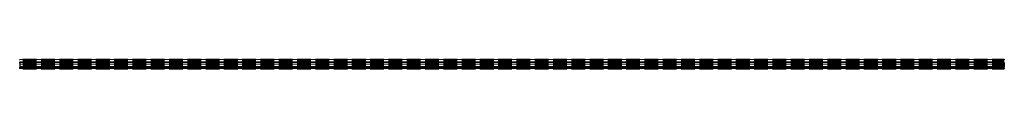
# Model space of a CAD drawing. Header units: millimetres. Extents: x 0 to 5800, y -2 to 55.
import ezdxf

# ---------------------------------------------------------------- set-up
doc = ezdxf.new("R2010")
doc.units = ezdxf.units.MM
doc.header["$LTSCALE"] = 10
doc.linetypes.add('ALLCAD_Strich', pattern=[0.2, 0.15, -0.05])
doc.layers.add('BESCH_KONT_sich_schn_grun_2d', color=10, linetype='Continuous')

msp = doc.modelspace()

# ---------------------------------------------------------------- linework, layer by layer
at = {"layer": 'BESCH_KONT_sich_schn_grun_2d', "linetype": 'ALLCAD_Strich'}
for p, q in [((0, 55, -3), (5800, 55, -3)), ((0, 55, -3), (0, 52, -3)), ((0, 55), (5800, 55)), ((0, 53.5, -3), (5800, 53.5, -3)), ((0, 53.5), (5800, 53.5)), ((0, 52, -3), (0, 44, -3)), ((0, 52, -3), (5800, 52, -3)), ((0, 52), (5800, 52)), ((0, 44, -3), (0, 38, -3)), ((0, 44, -3), (5800, 44, -3)), ((0, 44), (5800, 44)), ((0, 42, -3), (5800, 42, -3)), ((0, 42), (5800, 42)), ((0, 40.5, -3), (5800, 40.5, -3)), ((0, 40.5), (5800, 40.5)), ((0, 31, -3), (0, 38, -3)), ((0, 38, -3), (5800, 38, -3)), ((0, 38), (5800, 38)), ((0, 36.5, -3), (5800, 36.5, -3)), ((0, 36.5), (5800, 36.5)), ((0, 35.7, -3), (0, 35.7, -3)), ((0, 35.7, -3), (0, 35.7, -3)), ((0, 35.7, -3), (0, 35.7, -3)), ((0, 35.7, -3), (0, 35.7, -3)), ((0, 35.7, -3), (0, 35.7, -3)), ((0, 35.7, -3), (0, 35.7, -3)), ((0, 35.7, -3), (0, 35.7, -3)), ((0, 35.7, -3), (0, 35.7, -3)), ((0, 35.7, -3), (0, 35.7, -3)), ((0, 35.7, -3), (0, 35.7, -3)), ((0, 35.7, -3), (0, 35.7, -3)), ((0, 35.7, -3), (0, 35.7, -3)), ((0, 35.7, -3), (0, 35.7, -3)), ((0, 35.7, -3), (0, 35.7, -3)), ((0, 35.7, -3), (0, 35.7, -3)), ((0, 35.7, -3), (0, 35.7, -3)), ((0, 35.7, -3), (0, 35.7, -3)), ((0, 35.7, -3), (0, 35.7, -3)), ((0, 35.7, -3), (0, 35.7, -3)), ((0, 35.7, -3), (0, 35.7, -3)), ((0, 35.7, -3), (0, 35.7, -3)), ((0, 35.7, -3), (0, 35.7, -3)), ((0, 35.7, -3), (0, 35.7, -3)), ((0, 35.7, -3), (0, 35.7, -3)), ((0, 35.7, -3), (0, 35.7, -3)), ((0, 35.7, -3), (0, 35.7, -3)), ((0, 35.7, -3), (0, 35.7, -3)), ((0, 35.7, -3), (0, 35.7, -3)), ((0, 35.7, -3), (0, 35.7, -3)), ((0, 35.7, -3), (0, 35.7, -3)), ((0, 35.7, -3), (0, 35.7, -3)), ((0, 35.7, -3), (0, 35.7, -3)), ((0, 35.7, -3), (0, 35.7, -3)), ((0, 35.7, -3), (0, 35.7, -3)), ((0, 35.7, -3), (0, 35.7, -3)), ((0, 35.7, -3), (0, 35.7, -3)), ((0, 35.7, -3), (0, 35.7, -3)), ((0, 35.7, -3), (0, 35.7, -3)), ((0, 35.7, -3), (0, 35.7, -3)), ((0, 35.7, -3), (0, 35.7, -3)), ((0, 35.7, -3), (0, 35.7, -3)), ((0, 35.7, -3), (0, 35.7, -3)), ((0, 35.7, -3), (0, 35.7, -3)), ((0, 35.7, -3), (0, 35.7, -3)), ((0, 35.7, -3), (0, 35.7, -3)), ((0, 35.7, -3), (0, 35.7, -3)), ((0, 35.7, -3), (0, 35.7, -3)), ((0, 35.7, -3), (0, 35.7, -3)), ((0, 35.7, -3), (0, 35.7, -3)), ((0, 35.7, -3), (0, 35.7, -3)), ((0, 35.7, -3), (0, 35.7, -3)), ((0, 35.7, -3), (0, 35.7, -3)), ((0, 35.7, -3), (0, 35.7, -3)), ((0, 35.7, -3), (0, 35.7, -3)), ((0, 35.7, -3), (0, 35.7, -3)), ((0, 35.7, -3), (0, 35.7, -3)), ((0, 35.7, -3), (0, 35.7, -3)), ((0, 35.7, -3), (0, 35.7, -3)), ((0, 35.7, -3), (0, 35.7, -3)), ((0, 35.7, -3), (0, 35.7, -3)), ((0, 35.7, -3), (0, 35.7, -3)), ((0, 35.7, -3), (0, 35.7, -3)), ((0, 35.7, -3), (0, 35.7, -3)), ((0, 35.7, -3), (0, 35.7, -3)), ((0, 35.7, -3), (0, 35.7, -3)), ((0, 35.7, -3), (0, 35.7, -3)), ((0, 35.7, -3), (0, 35.7, -3)), ((0, 35.7, -3), (0, 35.7, -3)), ((0, 35.7, -3), (0, 35.7, -3)), ((0, 35.7, -3), (0, 35.7, -3)), ((0, 35, -3), (5800, 35, -3)), ((0, 35), (5800, 35)), ((0, 33.5, -3), (5800, 33.5, -3)), ((0, 33.5), (5800, 33.5)), ((0, 32.5, -3), (5800, 32.5, -3)), ((0, 32.5), (5800, 32.5)), ((0, 32, -3), (5800, 32, -3)), ((0, 32), (5800, 32)), ((0, 31, -3), (0, 24, -3)), ((0, 31, -3), (5800, 31, -3)), ((0, 31), (5800, 31)), ((0, 24, -3), (0, 21, -3)), ((0, 24, -3), (5800, 24, -3)), ((0, 24), (5800, 24)), ((0, 22.5, -3), (5800, 22.5, -3)), ((0, 22.5), (5800, 22.5)), ((0, 21, -3), (0, 13, -3)), ((0, 21, -3), (5800, 21, -3)), ((0, 21), (5800, 21)), ((0, 13, -3), (0, 7, -3)), ((0, 13, -3), (5800, 13, -3)), ((0, 13), (5800, 13)), ((0, 11, -3), (5800, 11, -3)), ((0, 11), (5800, 11)), ((0, 9.5, -3), (5800, 9.5, -3)), ((0, 9.5), (5800, 9.5)), ((0, 0, -3), (0, 7, -3)), ((0, 7, -3), (5800, 7, -3)), ((0, 7), (5800, 7)), ((0, 5.5, -3), (5800, 5.5, -3)), ((0, 5.5), (5800, 5.5)), ((0, 4, -3), (5800, 4, -3)), ((0, 4), (5800, 4)), ((0, 2.5, -3), (5800, 2.5, -3)), ((0, 2.5), (5800, 2.5)), ((0, 1.5, -3), (5800, 1.5, -3)), ((0, 1.5), (5800, 1.5)), ((0, 1, -3), (5800, 1, -3)), ((0, 1), (5800, 1)), ((0, 0, -3), (0, -2, -3)), ((0, 0, -3), (5800, 0, -3)), ((0, 0), (5800, 0)), ((5800, 55, -3), (5800, 52, -3)), ((5800, 52, -3), (5800, 44, -3)), ((5800, 44, -3), (5800, 38, -3)), ((5800, 31, -3), (5800, 38, -3)), ((5800, 31, -3), (5800, 24, -3)), ((5800, 24, -3), (5800, 21, -3)), ((5800, 21, -3), (5800, 13, -3)), ((5800, 13, -3), (5800, 7, -3)), ((5800, 0, -3), (5800, 7, -3)), ((5800, 0, -3), (5800, -2, -3)), ((0, -1, -3), (5800, -1, -3)), ((0, -1), (5800, -1)), ((0, -2, -3), (5800, -2, -3)), ((0, -2), (5800, -2))]:
    msp.add_line(p, q, dxfattribs=at)
at = {"layer": 'BESCH_KONT_sich_schn_grun_2d', "linetype": 'ALLCAD_Strich', "extrusion": (0, 0, -1)}
for major_axis, start_param, end_param in [((0.00116, 0), -1.570796, 0), ((-0.00116, 0), 0, 1.570796), ((0.00116, 0), -1.570796, 0), ((-0.00116, 0), 0, 1.570796), ((0.00116, 0), 0, 1.570796), ((0.00271, 0), -1.570796, 0), ((0.00271, 0), 0, 1.570796), ((-0.00116, 0), 0, 1.570796), ((-0.00116, 0), -1.570796, 0), ((-0.00116, 0), -1.570796, 0), ((0.00116, 0), 0, 1.570796), ((0.00271, 0), -1.570796, 0), ((0.00271, 0), 0, 1.570796), ((-0.00116, 0), 0, 1.570796), ((-0.00116, 0), -1.570796, 0), ((-0.00116, 0), -1.570796, 0), ((0.00217, 0), -1.570796, 0), ((0.00217, 0), 0, 1.570796), ((0.00093, 0), -1.570796, 0), ((0.00093, 0), 0, 1.570796)]:
    msp.add_ellipse((0, 35.7, -3), major_axis=major_axis, ratio=0.514496, start_param=start_param, end_param=end_param, dxfattribs=at)
at = {"layer": 'BESCH_KONT_sich_schn_grun_2d', "linetype": 'ALLCAD_Strich'}
for major_axis, start_param, end_param in [((0.00271, 0), 0, 1.570796), ((-0.00271, 0), -1.570796, 0), ((0.00271, 0), 0, 1.570796), ((-0.00271, 0), -1.570796, 0), ((0.00217, 0), 0, 1.570796), ((0.00116, 0), -1.570796, 0), ((0.00116, 0), 0, 1.570796), ((0.00271, 0), -1.570796, 0), ((-0.00271, 0), 0, 1.570796), ((-0.00271, 0), -1.570796, 0), ((-0.00271, 0), 0, 1.570796), ((0.00116, 0), -1.570796, 0), ((0.00116, 0), 0, 1.570796), ((0.00271, 0), -1.570796, 0), ((-0.00271, 0), 0, 1.570796), ((-0.00271, 0), -1.570796, 0), ((-0.00271, 0), 0, 1.570796), ((0.00093, 0), -1.570796, 0), ((0.00093, 0), 0, 1.570796), ((0.00217, 0), -1.570796, 0)]:
    msp.add_ellipse((0, 35.7, -3), major_axis=major_axis, ratio=0.514496, start_param=start_param, end_param=end_param, dxfattribs=at)

doc.saveas('drawing.dxf')
